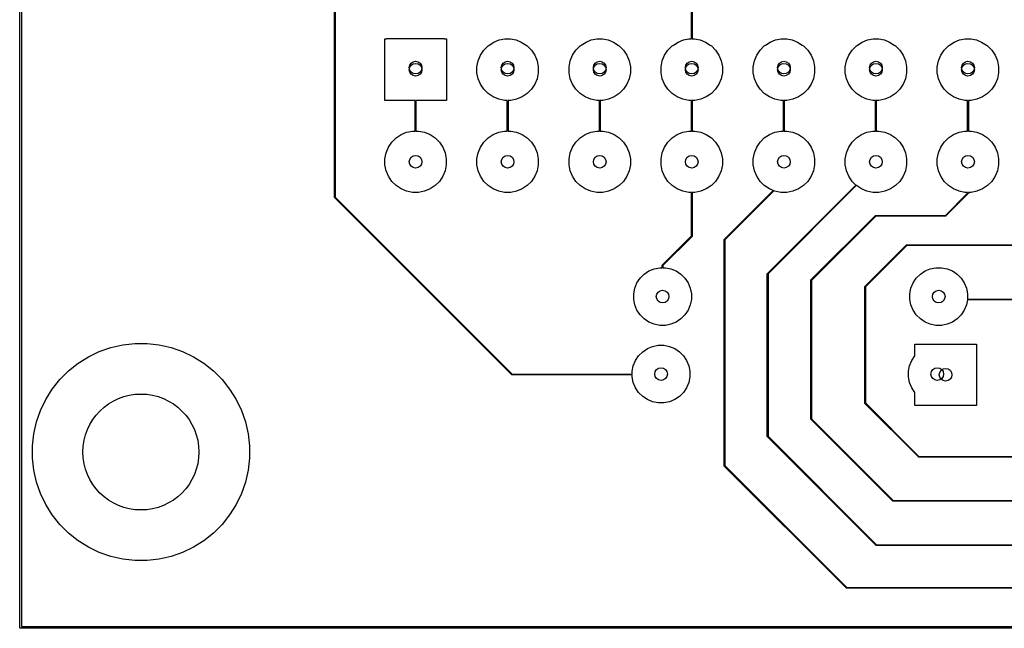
# Model space of a CAD drawing. Extents: x 122.6 to 194.2, y -146.1 to -73.8.
# Tile 1 of 11: x 122.6 to 149.7, y -146.1 to -129.3. Entities that reach past the tile are written whole.
import ezdxf

# ---------------------------------------------------------------- set-up
doc = ezdxf.new("R2010")
doc.units = 0
doc.layers.add('BLACK', color=7, linetype='CONTINUOUS')

msp = doc.modelspace()

# ---------------------------------------------------------------- linework, layer by layer
at = {"layer": 'BLACK', "linetype": 'CONTINUOUS'}
for p, q in [((122.58, -146.1), (122.58, -73.78)), ((122.63, -73.805), (122.63, -146.075)), ((131.265, -134.23), (131.265, -127.18)), ((131.285, -127.18), (131.285, -134.225858)), ((141.11221, -129.856245), (141.11221, -127.346535)), ((141.13221, -127.346535), (141.13221, -129.856245)), ((132.65221, -131.562393), (132.65221, -129.862393)), ((132.65221, -129.862393), (132.70221, -129.862393)), ((132.70221, -129.862393), (132.70221, -129.852393)), ((132.70221, -129.852393), (134.30221, -129.852393)), ((134.30221, -129.852393), (134.30221, -129.862393)), ((134.30221, -129.862393), (134.35221, -129.862393)), ((134.35221, -129.862393), (134.35221, -131.562393)), ((135.385151, -130.173159), (135.502976, -130.055334)), ((135.502976, -130.055334), (135.534227, -130.034452)), ((135.534227, -130.034452), (135.534695, -130.033985)), ((135.534695, -130.033985), (135.665093, -129.946856)), ((135.665093, -129.946856), (135.809982, -129.886841)), ((135.809982, -129.886841), (135.963796, -129.856245)), ((135.963796, -129.856245), (136.120624, -129.856245)), ((136.120624, -129.856245), (136.274438, -129.886841)), ((136.274438, -129.886841), (136.419327, -129.946856)), ((136.419327, -129.946856), (136.549725, -130.033985)), ((136.549725, -130.033985), (136.550192, -130.034452)), ((136.550192, -130.034452), (136.581444, -130.055334)), ((136.581444, -130.055334), (136.699269, -130.173159)), ((137.925151, -130.173159), (138.042976, -130.055334)), ((138.042976, -130.055334), (138.074227, -130.034452)), ((138.074227, -130.034452), (138.074695, -130.033985)), ((138.074695, -130.033985), (138.205093, -129.946856)), ((138.205093, -129.946856), (138.349982, -129.886841)), ((138.349982, -129.886841), (138.503796, -129.856245)), ((138.503796, -129.856245), (138.660624, -129.856245)), ((138.660624, -129.856245), (138.814438, -129.886841)), ((138.814438, -129.886841), (138.959327, -129.946856)), ((138.959327, -129.946856), (139.089725, -130.033985)), ((139.089725, -130.033985), (139.090192, -130.034452)), ((139.090192, -130.034452), (139.121444, -130.055334)), ((139.121444, -130.055334), (139.239269, -130.173159)), ((140.465151, -130.173159), (140.582976, -130.055334)), ((140.582976, -130.055334), (140.614227, -130.034452)), ((140.614227, -130.034452), (140.614695, -130.033985)), ((140.614695, -130.033985), (140.745093, -129.946856)), ((140.745093, -129.946856), (140.889982, -129.886841)), ((140.889982, -129.886841), (141.043796, -129.856245)), ((141.043796, -129.856245), (141.11221, -129.856245)), ((141.13221, -129.856245), (141.200624, -129.856245)), ((141.200624, -129.856245), (141.354438, -129.886841)), ((141.354438, -129.886841), (141.499327, -129.946856)), ((141.499327, -129.946856), (141.629725, -130.033985)), ((141.629725, -130.033985), (141.630192, -130.034452)), ((141.630192, -130.034452), (141.661444, -130.055334)), ((141.661444, -130.055334), (141.779269, -130.173159)), ((143.005151, -130.173159), (143.122976, -130.055334)), ((143.122976, -130.055334), (143.154227, -130.034452)), ((143.154227, -130.034452), (143.154695, -130.033985)), ((143.154695, -130.033985), (143.285093, -129.946856)), ((143.285093, -129.946856), (143.429982, -129.886841)), ((143.429982, -129.886841), (143.583796, -129.856245)), ((143.583796, -129.856245), (143.740624, -129.856245)), ((143.740624, -129.856245), (143.894438, -129.886841)), ((143.894438, -129.886841), (144.039327, -129.946856)), ((144.039327, -129.946856), (144.169725, -130.033985)), ((144.169725, -130.033985), (144.170192, -130.034452)), ((144.170192, -130.034452), (144.201444, -130.055334)), ((144.201444, -130.055334), (144.319269, -130.173159)), ((145.545151, -130.173159), (145.662976, -130.055334)), ((145.662976, -130.055334), (145.694227, -130.034452)), ((145.694227, -130.034452), (145.694695, -130.033985)), ((145.694695, -130.033985), (145.825093, -129.946856)), ((145.825093, -129.946856), (145.969982, -129.886841)), ((145.969982, -129.886841), (146.123796, -129.856245)), ((146.123796, -129.856245), (146.280624, -129.856245)), ((146.280624, -129.856245), (146.434438, -129.886841)), ((146.434438, -129.886841), (146.579327, -129.946856)), ((146.579327, -129.946856), (146.709725, -130.033985)), ((146.709725, -130.033985), (146.710192, -130.034452)), ((146.710192, -130.034452), (146.741444, -130.055334)), ((146.741444, -130.055334), (146.859269, -130.173159)), ((148.085151, -130.173159), (148.202976, -130.055334)), ((148.202976, -130.055334), (148.234227, -130.034452)), ((148.234227, -130.034452), (148.234695, -130.033985)), ((148.234695, -130.033985), (148.365093, -129.946856)), ((148.365093, -129.946856), (148.509982, -129.886841)), ((148.509982, -129.886841), (148.663796, -129.856245)), ((148.663796, -129.856245), (148.820624, -129.856245)), ((148.820624, -129.856245), (148.974438, -129.886841)), ((148.974438, -129.886841), (149.119327, -129.946856)), ((149.119327, -129.946856), (149.249725, -130.033985)), ((149.249725, -130.033985), (149.250192, -130.034452)), ((149.250192, -130.034452), (149.281444, -130.055334)), ((149.281444, -130.055334), (149.399269, -130.173159)), ((135.228811, -130.465651), (135.292577, -130.311706)), ((135.292577, -130.311706), (135.385151, -130.173159)), ((136.699269, -130.173159), (136.791843, -130.311706)), ((136.791843, -130.311706), (136.855609, -130.465651)), ((137.768811, -130.465651), (137.832577, -130.311706)), ((137.832577, -130.311706), (137.925151, -130.173159)), ((139.239269, -130.173159), (139.331843, -130.311706)), ((139.331843, -130.311706), (139.395609, -130.465651)), ((140.308811, -130.465651), (140.372577, -130.311706)), ((140.372577, -130.311706), (140.465151, -130.173159)), ((141.779269, -130.173159), (141.871843, -130.311706)), ((141.871843, -130.311706), (141.935609, -130.465651)), ((142.848811, -130.465651), (142.912577, -130.311706)), ((142.912577, -130.311706), (143.005151, -130.173159)), ((144.319269, -130.173159), (144.411843, -130.311706)), ((144.411843, -130.311706), (144.475609, -130.465651)), ((145.388811, -130.465651), (145.452577, -130.311706)), ((145.452577, -130.311706), (145.545151, -130.173159)), ((146.859269, -130.173159), (146.951843, -130.311706)), ((146.951843, -130.311706), (147.015609, -130.465651)), ((147.928811, -130.465651), (147.992577, -130.311706)), ((147.992577, -130.311706), (148.085151, -130.173159)), ((149.399269, -130.173159), (149.491843, -130.311706)), ((149.491843, -130.311706), (149.555609, -130.465651)), ((135.196303, -130.629078), (135.228811, -130.465651)), ((135.196303, -130.795708), (135.196303, -130.629078)), ((136.855609, -130.465651), (136.888117, -130.629078)), ((136.888117, -130.629078), (136.888117, -130.795708)), ((137.736303, -130.629078), (137.768811, -130.465651)), ((137.736303, -130.795708), (137.736303, -130.629078)), ((139.395609, -130.465651), (139.428117, -130.629078)), ((139.428117, -130.629078), (139.428117, -130.795708)), ((140.276303, -130.629078), (140.308811, -130.465651)), ((140.276303, -130.795708), (140.276303, -130.629078)), ((141.935609, -130.465651), (141.968117, -130.629078)), ((141.968117, -130.629078), (141.968117, -130.795708)), ((142.816303, -130.629078), (142.848811, -130.465651)), ((142.816303, -130.795708), (142.816303, -130.629078)), ((144.475609, -130.465651), (144.508117, -130.629078)), ((144.508117, -130.629078), (144.508117, -130.795708)), ((145.356303, -130.629078), (145.388811, -130.465651)), ((145.356303, -130.795708), (145.356303, -130.629078)), ((147.015609, -130.465651), (147.048117, -130.629078)), ((147.048117, -130.629078), (147.048117, -130.795708)), ((147.896303, -130.629078), (147.928811, -130.465651)), ((147.896303, -130.795708), (147.896303, -130.629078)), ((149.555609, -130.465651), (149.588117, -130.629078)), ((149.588117, -130.629078), (149.588117, -130.795708)), ((135.228811, -130.959135), (135.196303, -130.795708)), ((136.888117, -130.795708), (136.855609, -130.959135)), ((137.768811, -130.959135), (137.736303, -130.795708)), ((139.428117, -130.795708), (139.395609, -130.959135)), ((140.308811, -130.959135), (140.276303, -130.795708)), ((141.968117, -130.795708), (141.935609, -130.959135)), ((142.848811, -130.959135), (142.816303, -130.795708)), ((144.508117, -130.795708), (144.475609, -130.959135)), ((145.388811, -130.959135), (145.356303, -130.795708)), ((147.048117, -130.795708), (147.015609, -130.959135)), ((147.928811, -130.959135), (147.896303, -130.795708)), ((149.588117, -130.795708), (149.555609, -130.959135)), ((135.292577, -131.11308), (135.228811, -130.959135)), ((135.385151, -131.251627), (135.292577, -131.11308)), ((136.791843, -131.11308), (136.699269, -131.251627)), ((136.855609, -130.959135), (136.791843, -131.11308)), ((137.832577, -131.11308), (137.768811, -130.959135)), ((137.925151, -131.251627), (137.832577, -131.11308)), ((139.331843, -131.11308), (139.239269, -131.251627)), ((139.395609, -130.959135), (139.331843, -131.11308)), ((140.372577, -131.11308), (140.308811, -130.959135)), ((140.465151, -131.251627), (140.372577, -131.11308)), ((141.871843, -131.11308), (141.779269, -131.251627)), ((141.935609, -130.959135), (141.871843, -131.11308)), ((142.912577, -131.11308), (142.848811, -130.959135)), ((143.005151, -131.251627), (142.912577, -131.11308)), ((144.411843, -131.11308), (144.319269, -131.251627)), ((144.475609, -130.959135), (144.411843, -131.11308)), ((145.452577, -131.11308), (145.388811, -130.959135)), ((145.545151, -131.251627), (145.452577, -131.11308)), ((146.951843, -131.11308), (146.859269, -131.251627)), ((147.015609, -130.959135), (146.951843, -131.11308)), ((147.992577, -131.11308), (147.928811, -130.959135)), ((148.085151, -131.251627), (147.992577, -131.11308)), ((149.491843, -131.11308), (149.399269, -131.251627)), ((149.555609, -130.959135), (149.491843, -131.11308)), ((135.502976, -131.369452), (135.385151, -131.251627)), ((135.641523, -131.462026), (135.502976, -131.369452)), ((135.795468, -131.525792), (135.641523, -131.462026)), ((136.442897, -131.462026), (136.288952, -131.525792)), ((136.581444, -131.369452), (136.442897, -131.462026)), ((136.699269, -131.251627), (136.581444, -131.369452)), ((138.042976, -131.369452), (137.925151, -131.251627)), ((138.181523, -131.462026), (138.042976, -131.369452)), ((138.335468, -131.525792), (138.181523, -131.462026)), ((138.982897, -131.462026), (138.828952, -131.525792)), ((139.121444, -131.369452), (138.982897, -131.462026)), ((139.239269, -131.251627), (139.121444, -131.369452)), ((140.582976, -131.369452), (140.465151, -131.251627)), ((140.721523, -131.462026), (140.582976, -131.369452)), ((140.875468, -131.525792), (140.721523, -131.462026)), ((141.522897, -131.462026), (141.368952, -131.525792)), ((141.661444, -131.369452), (141.522897, -131.462026)), ((141.779269, -131.251627), (141.661444, -131.369452)), ((143.122976, -131.369452), (143.005151, -131.251627)), ((143.261523, -131.462026), (143.122976, -131.369452)), ((143.415468, -131.525792), (143.261523, -131.462026)), ((144.062897, -131.462026), (143.908952, -131.525792)), ((144.201444, -131.369452), (144.062897, -131.462026)), ((144.319269, -131.251627), (144.201444, -131.369452)), ((145.662976, -131.369452), (145.545151, -131.251627)), ((145.801523, -131.462026), (145.662976, -131.369452)), ((145.955468, -131.525792), (145.801523, -131.462026)), ((146.602897, -131.462026), (146.448952, -131.525792)), ((146.741444, -131.369452), (146.602897, -131.462026)), ((146.859269, -131.251627), (146.741444, -131.369452)), ((148.202976, -131.369452), (148.085151, -131.251627)), ((148.341523, -131.462026), (148.202976, -131.369452)), ((148.495468, -131.525792), (148.341523, -131.462026)), ((149.142897, -131.462026), (148.988952, -131.525792)), ((149.281444, -131.369452), (149.142897, -131.462026)), ((149.399269, -131.251627), (149.281444, -131.369452)), ((133.49221, -131.562393), (132.65221, -131.562393)), ((133.49221, -132.406486), (133.49221, -131.562393)), ((134.35221, -131.562393), (133.51221, -131.562393)), ((133.51221, -131.562393), (133.51221, -132.406486)), ((135.958895, -131.5583), (135.795468, -131.525792)), ((136.03221, -131.5583), (135.958895, -131.5583)), ((136.03221, -132.406486), (136.03221, -131.5583)), ((136.125525, -131.5583), (136.05221, -131.5583)), ((136.05221, -131.5583), (136.05221, -132.406486)), ((136.288952, -131.525792), (136.125525, -131.5583)), ((138.498895, -131.5583), (138.335468, -131.525792)), ((138.57221, -131.5583), (138.498895, -131.5583)), ((138.57221, -132.406486), (138.57221, -131.5583)), ((138.665525, -131.5583), (138.59221, -131.5583)), ((138.59221, -131.5583), (138.59221, -132.406486)), ((138.828952, -131.525792), (138.665525, -131.5583)), ((141.038895, -131.5583), (140.875468, -131.525792)), ((141.11221, -131.5583), (141.038895, -131.5583)), ((141.11221, -132.406486), (141.11221, -131.5583)), ((141.205525, -131.5583), (141.13221, -131.5583)), ((141.13221, -131.5583), (141.13221, -132.406486)), ((141.368952, -131.525792), (141.205525, -131.5583)), ((143.578895, -131.5583), (143.415468, -131.525792)), ((143.65221, -131.5583), (143.578895, -131.5583)), ((143.65221, -132.406486), (143.65221, -131.5583)), ((143.745525, -131.5583), (143.67221, -131.5583)), ((143.67221, -131.5583), (143.67221, -132.406486)), ((143.908952, -131.525792), (143.745525, -131.5583)), ((146.118895, -131.5583), (145.955468, -131.525792)), ((146.19221, -131.5583), (146.118895, -131.5583)), ((146.19221, -132.406486), (146.19221, -131.5583)), ((146.285525, -131.5583), (146.21221, -131.5583)), ((146.21221, -131.5583), (146.21221, -132.406486)), ((146.448952, -131.525792), (146.285525, -131.5583)), ((148.658895, -131.5583), (148.495468, -131.525792)), ((148.73221, -131.5583), (148.658895, -131.5583)), ((148.73221, -132.406486), (148.73221, -131.5583)), ((148.825525, -131.5583), (148.75221, -131.5583)), ((148.75221, -131.5583), (148.75221, -132.406486)), ((148.988952, -131.525792), (148.825525, -131.5583)), ((132.962976, -132.595334), (133.101523, -132.50276)), ((133.101523, -132.50276), (133.255468, -132.438994)), ((133.255468, -132.438994), (133.418895, -132.406486)), ((133.418895, -132.406486), (133.49221, -132.406486)), ((133.51221, -132.406486), (133.585525, -132.406486)), ((133.585525, -132.406486), (133.748952, -132.438994)), ((133.748952, -132.438994), (133.902897, -132.50276)), ((133.902897, -132.50276), (134.041444, -132.595334)), ((135.502976, -132.595334), (135.641523, -132.50276)), ((135.641523, -132.50276), (135.795468, -132.438994)), ((135.795468, -132.438994), (135.958895, -132.406486)), ((135.958895, -132.406486), (136.03221, -132.406486)), ((136.05221, -132.406486), (136.125525, -132.406486)), ((136.125525, -132.406486), (136.288952, -132.438994)), ((136.288952, -132.438994), (136.442897, -132.50276)), ((136.442897, -132.50276), (136.581444, -132.595334)), ((138.042976, -132.595334), (138.181523, -132.50276)), ((138.181523, -132.50276), (138.335468, -132.438994)), ((138.335468, -132.438994), (138.498895, -132.406486)), ((138.498895, -132.406486), (138.57221, -132.406486)), ((138.59221, -132.406486), (138.665525, -132.406486)), ((138.665525, -132.406486), (138.828952, -132.438994)), ((138.828952, -132.438994), (138.982897, -132.50276)), ((138.982897, -132.50276), (139.121444, -132.595334)), ((140.582976, -132.595334), (140.721523, -132.50276)), ((140.721523, -132.50276), (140.875468, -132.438994)), ((140.875468, -132.438994), (141.038895, -132.406486)), ((141.038895, -132.406486), (141.11221, -132.406486)), ((141.13221, -132.406486), (141.205525, -132.406486)), ((141.205525, -132.406486), (141.368952, -132.438994)), ((141.368952, -132.438994), (141.522897, -132.50276)), ((141.522897, -132.50276), (141.661444, -132.595334)), ((143.122976, -132.595334), (143.261523, -132.50276)), ((143.261523, -132.50276), (143.415468, -132.438994)), ((143.415468, -132.438994), (143.578895, -132.406486)), ((143.578895, -132.406486), (143.65221, -132.406486)), ((143.67221, -132.406486), (143.745525, -132.406486)), ((143.745525, -132.406486), (143.908952, -132.438994)), ((143.908952, -132.438994), (144.062897, -132.50276)), ((144.062897, -132.50276), (144.201444, -132.595334)), ((145.662976, -132.595334), (145.801523, -132.50276)), ((145.801523, -132.50276), (145.955468, -132.438994)), ((145.955468, -132.438994), (146.118895, -132.406486)), ((146.118895, -132.406486), (146.19221, -132.406486)), ((146.21221, -132.406486), (146.285525, -132.406486)), ((146.285525, -132.406486), (146.448952, -132.438994)), ((146.448952, -132.438994), (146.602897, -132.50276)), ((146.602897, -132.50276), (146.741444, -132.595334)), ((148.202976, -132.595334), (148.341523, -132.50276)), ((148.341523, -132.50276), (148.495468, -132.438994)), ((148.495468, -132.438994), (148.658895, -132.406486)), ((148.658895, -132.406486), (148.73221, -132.406486)), ((148.75221, -132.406486), (148.825525, -132.406486)), ((148.825525, -132.406486), (148.988952, -132.438994)), ((148.988952, -132.438994), (149.142897, -132.50276)), ((149.142897, -132.50276), (149.281444, -132.595334)), ((132.752577, -132.851706), (132.845151, -132.713159)), ((132.845151, -132.713159), (132.962976, -132.595334)), ((134.041444, -132.595334), (134.159269, -132.713159)), ((134.159269, -132.713159), (134.251843, -132.851706)), ((135.292577, -132.851706), (135.385151, -132.713159)), ((135.385151, -132.713159), (135.502976, -132.595334)), ((136.581444, -132.595334), (136.699269, -132.713159)), ((136.699269, -132.713159), (136.791843, -132.851706)), ((137.832577, -132.851706), (137.925151, -132.713159)), ((137.925151, -132.713159), (138.042976, -132.595334)), ((139.121444, -132.595334), (139.239269, -132.713159)), ((139.239269, -132.713159), (139.331843, -132.851706)), ((140.372577, -132.851706), (140.465151, -132.713159)), ((140.465151, -132.713159), (140.582976, -132.595334)), ((141.661444, -132.595334), (141.779269, -132.713159)), ((141.779269, -132.713159), (141.871843, -132.851706)), ((142.912577, -132.851706), (143.005151, -132.713159)), ((143.005151, -132.713159), (143.122976, -132.595334)), ((144.201444, -132.595334), (144.319269, -132.713159)), ((144.319269, -132.713159), (144.411843, -132.851706)), ((145.452577, -132.851706), (145.545151, -132.713159)), ((145.545151, -132.713159), (145.662976, -132.595334)), ((146.741444, -132.595334), (146.859269, -132.713159)), ((146.859269, -132.713159), (146.951843, -132.851706)), ((147.992577, -132.851706), (148.085151, -132.713159)), ((148.085151, -132.713159), (148.202976, -132.595334)), ((149.281444, -132.595334), (149.399269, -132.713159)), ((149.399269, -132.713159), (149.491843, -132.851706)), ((132.656303, -133.169078), (132.688811, -133.005651)), ((132.688811, -133.005651), (132.752577, -132.851706)), ((134.251843, -132.851706), (134.315609, -133.005651)), ((134.315609, -133.005651), (134.348117, -133.169078)), ((135.196303, -133.169078), (135.228811, -133.005651)), ((135.228811, -133.005651), (135.292577, -132.851706)), ((136.791843, -132.851706), (136.855609, -133.005651)), ((136.855609, -133.005651), (136.888117, -133.169078)), ((137.736303, -133.169078), (137.768811, -133.005651)), ((137.768811, -133.005651), (137.832577, -132.851706)), ((139.331843, -132.851706), (139.395609, -133.005651)), ((139.395609, -133.005651), (139.428117, -133.169078)), ((140.276303, -133.169078), (140.308811, -133.005651)), ((140.308811, -133.005651), (140.372577, -132.851706)), ((141.871843, -132.851706), (141.935609, -133.005651)), ((141.935609, -133.005651), (141.968117, -133.169078)), ((142.816303, -133.169078), (142.848811, -133.005651)), ((142.848811, -133.005651), (142.912577, -132.851706)), ((144.411843, -132.851706), (144.475609, -133.005651)), ((144.475609, -133.005651), (144.508117, -133.169078)), ((145.356303, -133.169078), (145.388811, -133.005651)), ((145.388811, -133.005651), (145.452577, -132.851706)), ((146.951843, -132.851706), (147.015609, -133.005651)), ((147.015609, -133.005651), (147.048117, -133.169078)), ((147.896303, -133.169078), (147.928811, -133.005651)), ((147.928811, -133.005651), (147.992577, -132.851706)), ((149.491843, -132.851706), (149.555609, -133.005651)), ((149.555609, -133.005651), (149.588117, -133.169078)), ((132.656303, -133.335708), (132.656303, -133.169078)), ((132.688811, -133.499135), (132.656303, -133.335708)), ((134.348117, -133.335708), (134.315609, -133.499135)), ((134.348117, -133.169078), (134.348117, -133.335708)), ((135.196303, -133.335708), (135.196303, -133.169078)), ((135.228811, -133.499135), (135.196303, -133.335708)), ((136.888117, -133.335708), (136.855609, -133.499135)), ((136.888117, -133.169078), (136.888117, -133.335708)), ((137.736303, -133.335708), (137.736303, -133.169078)), ((137.768811, -133.499135), (137.736303, -133.335708)), ((139.428117, -133.335708), (139.395609, -133.499135)), ((139.428117, -133.169078), (139.428117, -133.335708)), ((140.276303, -133.335708), (140.276303, -133.169078)), ((140.308811, -133.499135), (140.276303, -133.335708)), ((141.968117, -133.335708), (141.935609, -133.499135)), ((141.968117, -133.169078), (141.968117, -133.335708)), ((142.816303, -133.335708), (142.816303, -133.169078)), ((142.848811, -133.499135), (142.816303, -133.335708)), ((144.508117, -133.335708), (144.475609, -133.499135)), ((144.508117, -133.169078), (144.508117, -133.335708)), ((145.356303, -133.335708), (145.356303, -133.169078)), ((145.388811, -133.499135), (145.356303, -133.335708)), ((147.048117, -133.335708), (147.015609, -133.499135)), ((147.048117, -133.169078), (147.048117, -133.335708)), ((147.896303, -133.335708), (147.896303, -133.169078)), ((147.928811, -133.499135), (147.896303, -133.335708)), ((149.588117, -133.335708), (149.555609, -133.499135)), ((149.588117, -133.169078), (149.588117, -133.335708)), ((132.752577, -133.65308), (132.688811, -133.499135)), ((134.315609, -133.499135), (134.251843, -133.65308)), ((135.292577, -133.65308), (135.228811, -133.499135)), ((136.855609, -133.499135), (136.791843, -133.65308)), ((137.832577, -133.65308), (137.768811, -133.499135)), ((139.395609, -133.499135), (139.331843, -133.65308)), ((140.372577, -133.65308), (140.308811, -133.499135)), ((141.935609, -133.499135), (141.871843, -133.65308)), ((142.912577, -133.65308), (142.848811, -133.499135)), ((144.475609, -133.499135), (144.411843, -133.65308)), ((145.452577, -133.65308), (145.388811, -133.499135)), ((147.015609, -133.499135), (146.951843, -133.65308)), ((147.992577, -133.65308), (147.928811, -133.499135)), ((149.555609, -133.499135), (149.491843, -133.65308)), ((132.845151, -133.791627), (132.752577, -133.65308)), ((132.962976, -133.909452), (132.845151, -133.791627)), ((133.101523, -134.002026), (132.962976, -133.909452)), ((134.041444, -133.909452), (133.902897, -134.002026)), ((134.159269, -133.791627), (134.041444, -133.909452)), ((134.251843, -133.65308), (134.159269, -133.791627)), ((135.385151, -133.791627), (135.292577, -133.65308)), ((135.502976, -133.909452), (135.385151, -133.791627)), ((135.641523, -134.002026), (135.502976, -133.909452)), ((136.581444, -133.909452), (136.442897, -134.002026)), ((136.699269, -133.791627), (136.581444, -133.909452)), ((136.791843, -133.65308), (136.699269, -133.791627)), ((137.925151, -133.791627), (137.832577, -133.65308)), ((138.042976, -133.909452), (137.925151, -133.791627)), ((138.181523, -134.002026), (138.042976, -133.909452)), ((139.121444, -133.909452), (138.982897, -134.002026)), ((139.239269, -133.791627), (139.121444, -133.909452)), ((139.331843, -133.65308), (139.239269, -133.791627)), ((140.465151, -133.791627), (140.372577, -133.65308)), ((140.582976, -133.909452), (140.465151, -133.791627)), ((140.721523, -134.002026), (140.582976, -133.909452)), ((141.661444, -133.909452), (141.522897, -134.002026)), ((141.779269, -133.791627), (141.661444, -133.909452)), ((141.871843, -133.65308), (141.779269, -133.791627)), ((143.005151, -133.791627), (142.912577, -133.65308)), ((143.122976, -133.909452), (143.005151, -133.791627)), ((143.261523, -134.002026), (143.122976, -133.909452)), ((143.207929, -136.332929), (145.647191, -133.893667)), ((145.661333, -133.907809), (143.225, -136.344142)), ((144.201444, -133.909452), (144.062897, -134.002026)), ((144.319269, -133.791627), (144.201444, -133.909452)), ((144.411843, -133.65308), (144.319269, -133.791627)), ((145.545151, -133.791627), (145.452577, -133.65308)), ((145.647191, -133.893667), (145.545151, -133.791627)), ((145.662976, -133.909452), (145.661333, -133.907809)), ((145.801523, -134.002026), (145.662976, -133.909452)), ((146.741444, -133.909452), (146.602897, -134.002026)), ((146.859269, -133.791627), (146.741444, -133.909452)), ((146.951843, -133.65308), (146.859269, -133.791627)), ((148.085151, -133.791627), (147.992577, -133.65308)), ((148.202976, -133.909452), (148.085151, -133.791627)), ((148.341523, -134.002026), (148.202976, -133.909452)), ((149.281444, -133.909452), (149.142897, -134.002026)), ((149.399269, -133.791627), (149.281444, -133.909452)), ((149.491843, -133.65308), (149.399269, -133.791627)), ((133.255468, -134.065792), (133.101523, -134.002026)), ((133.418895, -134.0983), (133.255468, -134.065792)), ((133.585525, -134.0983), (133.418895, -134.0983)), ((133.748952, -134.065792), (133.585525, -134.0983)), ((133.902897, -134.002026), (133.748952, -134.065792)), ((135.795468, -134.065792), (135.641523, -134.002026)), ((135.958895, -134.0983), (135.795468, -134.065792)), ((136.125525, -134.0983), (135.958895, -134.0983)), ((136.288952, -134.065792), (136.125525, -134.0983)), ((136.442897, -134.002026), (136.288952, -134.065792)), ((138.335468, -134.065792), (138.181523, -134.002026)), ((138.498895, -134.0983), (138.335468, -134.065792)), ((138.665525, -134.0983), (138.498895, -134.0983)), ((138.828952, -134.065792), (138.665525, -134.0983)), ((138.982897, -134.002026), (138.828952, -134.065792)), ((140.875468, -134.065792), (140.721523, -134.002026)), ((141.038895, -134.0983), (140.875468, -134.065792)), ((141.11221, -134.0983), (141.038895, -134.0983)), ((141.11221, -135.298648), (141.11221, -134.0983)), ((141.205525, -134.0983), (141.13221, -134.0983)), ((141.13221, -134.0983), (141.13221, -135.30279)), ((141.368952, -134.065792), (141.205525, -134.0983)), ((141.522897, -134.002026), (141.368952, -134.065792)), ((142.017929, -135.392929), (143.365686, -134.045171)), ((143.385686, -134.053455), (142.035, -135.404142)), ((143.365686, -134.045171), (143.261523, -134.002026)), ((143.415468, -134.065792), (143.385686, -134.053455)), ((143.578895, -134.0983), (143.415468, -134.065792)), ((143.745525, -134.0983), (143.578895, -134.0983)), ((143.908952, -134.065792), (143.745525, -134.0983)), ((144.062897, -134.002026), (143.908952, -134.065792)), ((145.955468, -134.065792), (145.801523, -134.002026)), ((146.118895, -134.0983), (145.955468, -134.065792)), ((146.285525, -134.0983), (146.118895, -134.0983)), ((146.448952, -134.065792), (146.285525, -134.0983)), ((146.602897, -134.002026), (146.448952, -134.065792)), ((148.120858, -134.73), (148.73221, -134.118648)), ((148.749281, -134.129861), (148.132071, -134.747071)), ((148.495468, -134.065792), (148.341523, -134.002026)), ((148.658895, -134.0983), (148.495468, -134.065792)), ((148.73221, -134.0983), (148.658895, -134.0983)), ((148.73221, -134.118648), (148.73221, -134.0983)), ((148.751449, -134.126617), (148.749281, -134.129861)), ((148.75221, -134.12279), (148.751449, -134.126617)), ((148.825525, -134.0983), (148.75221, -134.0983)), ((148.75221, -134.0983), (148.75221, -134.12279)), ((148.988952, -134.065792), (148.825525, -134.0983)), ((149.142897, -134.002026), (148.988952, -134.065792)), ((131.265761, -134.233827), (131.265, -134.23)), ((131.267929, -134.237071), (131.265761, -134.233827)), ((136.157929, -139.127071), (131.267929, -134.237071)), ((131.285, -134.225858), (136.169142, -139.11)), ((144.407929, -136.512929), (146.187929, -134.732929)), ((146.187929, -134.732929), (146.191173, -134.730761)), ((146.191173, -134.730761), (146.195, -134.73)), ((146.195, -134.73), (148.120858, -134.73)), ((146.199142, -134.75), (144.425, -136.524142)), ((148.125, -134.75), (146.199142, -134.75)), ((148.128827, -134.749239), (148.125, -134.75)), ((148.132071, -134.747071), (148.128827, -134.749239)), ((140.307929, -136.102929), (141.11221, -135.298648)), ((141.129281, -135.309861), (140.325, -136.114142)), ((141.131449, -135.306617), (141.129281, -135.309861)), ((141.13221, -135.30279), (141.131449, -135.306617)), ((142.015, -135.4), (142.015761, -135.396173)), ((142.015, -141.64), (142.015, -135.4)), ((142.015761, -135.396173), (142.017929, -135.392929)), ((142.035, -135.404142), (142.035, -141.635858)), ((145.897929, -136.692929), (147.047929, -135.542929)), ((147.047929, -135.542929), (147.051173, -135.540761)), ((147.051173, -135.540761), (147.055, -135.54)), ((147.055, -135.54), (152.710858, -135.54)), ((147.059142, -135.56), (145.915, -136.704142)), ((152.715, -135.56), (147.059142, -135.56)), ((139.696592, -136.462485), (139.807485, -136.351592)), ((139.807485, -136.351592), (139.937883, -136.264463)), ((139.937883, -136.264463), (140.082772, -136.204448)), ((140.082772, -136.204448), (140.236586, -136.173852)), ((140.236586, -136.173852), (140.305, -136.173852)), ((140.305, -136.11), (140.305761, -136.106173)), ((140.305, -136.173852), (140.305, -136.11)), ((140.305761, -136.106173), (140.307929, -136.102929)), ((140.325, -136.114142), (140.325, -136.173852)), ((140.325, -136.173852), (140.393414, -136.173852)), ((140.393414, -136.173852), (140.547228, -136.204448)), ((140.547228, -136.204448), (140.692117, -136.264463)), ((140.692117, -136.264463), (140.822515, -136.351592)), ((140.822515, -136.351592), (140.933408, -136.462485)), ((143.205, -136.34), (143.205761, -136.336173)), ((143.205, -140.83), (143.205, -136.34)), ((143.205761, -136.336173), (143.207929, -136.332929)), ((143.225, -136.344142), (143.225, -140.825858)), ((147.316592, -136.462485), (147.427485, -136.351592)), ((147.427485, -136.351592), (147.557883, -136.264463)), ((147.557883, -136.264463), (147.702772, -136.204448)), ((147.702772, -136.204448), (147.856586, -136.173852)), ((147.856586, -136.173852), (148.013414, -136.173852)), ((148.013414, -136.173852), (148.167228, -136.204448)), ((148.167228, -136.204448), (148.312117, -136.264463)), ((148.312117, -136.264463), (148.442515, -136.351592)), ((148.442515, -136.351592), (148.553408, -136.462485)), ((139.549448, -136.737772), (139.609463, -136.592883)), ((139.609463, -136.592883), (139.696592, -136.462485)), ((140.933408, -136.462485), (141.020537, -136.592883)), ((141.020537, -136.592883), (141.080552, -136.737772)), ((144.405, -136.52), (144.405761, -136.516173)), ((144.405, -140.35), (144.405, -136.52)), ((144.405761, -136.516173), (144.407929, -136.512929)), ((144.425, -136.524142), (144.425, -140.345858)), ((147.169448, -136.737772), (147.229463, -136.592883)), ((147.229463, -136.592883), (147.316592, -136.462485)), ((148.553408, -136.462485), (148.640537, -136.592883)), ((148.640537, -136.592883), (148.700552, -136.737772)), ((139.518852, -136.891586), (139.549448, -136.737772)), ((139.518852, -137.048414), (139.518852, -136.891586)), ((141.080552, -136.737772), (141.111148, -136.891586)), ((141.111148, -136.891586), (141.111148, -137.048414)), ((145.895, -136.7), (145.895761, -136.696173)), ((145.895, -139.91), (145.895, -136.7)), ((145.895761, -136.696173), (145.897929, -136.692929)), ((145.915, -136.704142), (145.915, -139.905858)), ((147.138852, -136.891586), (147.169448, -136.737772)), ((147.138852, -137.048414), (147.138852, -136.891586)), ((148.700552, -136.737772), (148.731148, -136.891586)), ((148.731148, -136.891586), (148.731148, -137.04)), ((139.549448, -137.202228), (139.518852, -137.048414)), ((141.111148, -137.048414), (141.080552, -137.202228)), ((147.169448, -137.202228), (147.138852, -137.048414)), ((148.728843, -137.06), (148.700552, -137.202228)), ((150.280858, -137.06), (148.728843, -137.06)), ((148.731148, -137.04), (150.285, -137.04)), ((139.609463, -137.347117), (139.549448, -137.202228)), ((139.696592, -137.477515), (139.609463, -137.347117)), ((141.020537, -137.347117), (140.933408, -137.477515)), ((141.080552, -137.202228), (141.020537, -137.347117)), ((147.229463, -137.347117), (147.169448, -137.202228)), ((147.316592, -137.477515), (147.229463, -137.347117)), ((148.640537, -137.347117), (148.553408, -137.477515)), ((148.700552, -137.202228), (148.640537, -137.347117)), ((139.807485, -137.588408), (139.696592, -137.477515)), ((139.937883, -137.675537), (139.807485, -137.588408)), ((140.082772, -137.735552), (139.937883, -137.675537)), ((140.692117, -137.675537), (140.547228, -137.735552)), ((140.822515, -137.588408), (140.692117, -137.675537)), ((140.933408, -137.477515), (140.822515, -137.588408)), ((147.427485, -137.588408), (147.316592, -137.477515)), ((147.557883, -137.675537), (147.427485, -137.588408)), ((147.702772, -137.735552), (147.557883, -137.675537)), ((148.312117, -137.675537), (148.167228, -137.735552)), ((148.442515, -137.588408), (148.312117, -137.675537)), ((148.553408, -137.477515), (148.442515, -137.588408)), ((140.236586, -137.766148), (140.082772, -137.735552)), ((140.393414, -137.766148), (140.236586, -137.766148)), ((140.547228, -137.735552), (140.393414, -137.766148)), ((147.856586, -137.766148), (147.702772, -137.735552)), ((148.013414, -137.766148), (147.856586, -137.766148)), ((148.167228, -137.735552), (148.013414, -137.766148)), ((125.422481, -138.302387), (125.756789, -138.26472)), ((125.756789, -138.26472), (126.093211, -138.26472)), ((126.093211, -138.26472), (126.427519, -138.302387)), ((124.473843, -138.63433), (124.77695, -138.488361)), ((124.77695, -138.488361), (125.094493, -138.377248)), ((125.094493, -138.377248), (125.422481, -138.302387)), ((126.427519, -138.302387), (126.755507, -138.377248)), ((126.755507, -138.377248), (127.07305, -138.488361)), ((127.07305, -138.488361), (127.376157, -138.63433)), ((139.656592, -138.602485), (139.767485, -138.491592)), ((139.767485, -138.491592), (139.897883, -138.404463)), ((139.897883, -138.404463), (140.042772, -138.344448)), ((140.042772, -138.344448), (140.196586, -138.313852)), ((140.196586, -138.313852), (140.353414, -138.313852)), ((140.353414, -138.313852), (140.507228, -138.344448)), ((140.507228, -138.344448), (140.652117, -138.404463)), ((140.652117, -138.404463), (140.782515, -138.491592)), ((140.782515, -138.491592), (140.893408, -138.602485)), ((147.275, -138.604867), (147.275, -138.28)), ((147.275, -138.28), (148.975, -138.28)), ((148.975, -138.28), (148.975, -139.98)), ((124.188986, -138.813317), (124.473843, -138.63433)), ((127.376157, -138.63433), (127.661014, -138.813317)), ((139.509448, -138.877772), (139.569463, -138.732883)), ((139.569463, -138.732883), (139.656592, -138.602485)), ((140.893408, -138.602485), (140.980537, -138.732883)), ((140.980537, -138.732883), (141.040552, -138.877772)), ((147.129448, -138.877772), (147.189463, -138.732883)), ((147.189463, -138.732883), (147.275, -138.604867)), ((123.688074, -139.26096), (123.92596, -139.023074)), ((123.92596, -139.023074), (124.188986, -138.813317)), ((127.661014, -138.813317), (127.92404, -139.023074)), ((127.92404, -139.023074), (128.161926, -139.26096)), ((139.478852, -139.031586), (139.509448, -138.877772)), ((139.478852, -139.11), (139.478852, -139.031586)), ((141.040552, -138.877772), (141.071148, -139.031586)), ((141.071148, -139.031586), (141.071148, -139.188414)), ((147.098852, -139.031586), (147.129448, -138.877772)), ((147.098852, -139.188414), (147.098852, -139.031586)), ((123.478317, -139.523986), (123.688074, -139.26096)), ((128.161926, -139.26096), (128.371683, -139.523986)), ((136.161173, -139.129239), (136.157929, -139.127071)), ((136.165, -139.13), (136.161173, -139.129239)), ((139.478852, -139.13), (136.165, -139.13)), ((136.169142, -139.11), (139.478852, -139.11)), ((139.478852, -139.188414), (139.478852, -139.13)), ((139.509448, -139.342228), (139.478852, -139.188414)), ((139.569463, -139.487117), (139.509448, -139.342228)), ((141.040552, -139.342228), (140.980537, -139.487117)), ((141.071148, -139.188414), (141.040552, -139.342228)), ((147.129448, -139.342228), (147.098852, -139.188414)), ((147.189463, -139.487117), (147.129448, -139.342228)), ((123.29933, -139.808843), (123.478317, -139.523986)), ((128.371683, -139.523986), (128.55067, -139.808843)), ((139.656592, -139.617515), (139.569463, -139.487117)), ((139.767485, -139.728408), (139.656592, -139.617515)), ((140.893408, -139.617515), (140.782515, -139.728408)), ((140.980537, -139.487117), (140.893408, -139.617515)), ((147.275, -139.615132), (147.189463, -139.487117)), ((147.275, -139.98), (147.275, -139.615132)), ((123.153361, -140.11195), (123.29933, -139.808843)), ((128.55067, -139.808843), (128.696639, -140.11195)), ((139.897883, -139.815537), (139.767485, -139.728408)), ((140.042772, -139.875552), (139.897883, -139.815537)), ((140.196586, -139.906148), (140.042772, -139.875552)), ((140.507228, -139.875552), (140.353414, -139.906148)), ((140.652117, -139.815537), (140.507228, -139.875552)), ((140.782515, -139.728408), (140.652117, -139.815537)), ((123.042248, -140.429493), (123.153361, -140.11195)), ((128.696639, -140.11195), (128.807752, -140.429493)), ((140.353414, -139.906148), (140.196586, -139.906148)), ((145.895761, -139.913827), (145.895, -139.91)), ((145.897929, -139.917071), (145.895761, -139.913827)), ((147.377929, -141.397071), (145.897929, -139.917071)), ((145.915, -139.905858), (147.389142, -141.38)), ((148.975, -139.98), (147.275, -139.98)), ((122.967387, -140.757481), (123.042248, -140.429493)), ((128.807752, -140.429493), (128.882613, -140.757481)), ((144.405761, -140.353827), (144.405, -140.35)), ((144.407929, -140.357071), (144.405761, -140.353827)), ((146.667929, -142.617071), (144.407929, -140.357071)), ((144.425, -140.345858), (146.679142, -142.6)), ((122.92972, -141.091789), (122.967387, -140.757481)), ((128.882613, -140.757481), (128.92028, -141.091789)), ((143.205761, -140.833827), (143.205, -140.83)), ((143.207929, -140.837071), (143.205761, -140.833827)), ((146.207929, -143.837071), (143.207929, -140.837071)), ((143.225, -140.825858), (146.219142, -143.82)), ((122.92972, -141.428211), (122.92972, -141.091789)), ((128.92028, -141.091789), (128.92028, -141.428211)), ((122.967387, -141.762519), (122.92972, -141.428211)), ((128.92028, -141.428211), (128.882613, -141.762519)), ((147.381173, -141.399239), (147.377929, -141.397071)), ((147.385, -141.4), (147.381173, -141.399239)), ((171.665, -141.4), (147.385, -141.4)), ((147.389142, -141.38), (171.660858, -141.38)), ((123.042248, -142.090507), (122.967387, -141.762519)), ((128.882613, -141.762519), (128.807752, -142.090507)), ((142.015761, -141.643827), (142.015, -141.64)), ((142.017929, -141.647071), (142.015761, -141.643827)), ((145.387929, -145.017071), (142.017929, -141.647071)), ((142.035, -141.635858), (145.399142, -145)), ((123.153361, -142.40805), (123.042248, -142.090507)), ((128.807752, -142.090507), (128.696639, -142.40805)), ((123.29933, -142.711157), (123.153361, -142.40805)), ((128.696639, -142.40805), (128.55067, -142.711157)), ((146.679142, -142.6), (172.520858, -142.6)), ((123.478317, -142.996014), (123.29933, -142.711157)), ((128.55067, -142.711157), (128.371683, -142.996014)), ((146.671173, -142.619239), (146.667929, -142.617071)), ((146.675, -142.62), (146.671173, -142.619239)), ((172.525, -142.62), (146.675, -142.62)), ((123.688074, -143.25904), (123.478317, -142.996014)), ((128.371683, -142.996014), (128.161926, -143.25904)), ((123.92596, -143.496926), (123.688074, -143.25904)), ((128.161926, -143.25904), (127.92404, -143.496926)), ((124.188986, -143.706683), (123.92596, -143.496926)), ((127.92404, -143.496926), (127.661014, -143.706683)), ((124.473843, -143.88567), (124.188986, -143.706683)), ((124.77695, -144.031639), (124.473843, -143.88567)), ((127.376157, -143.88567), (127.07305, -144.031639)), ((127.661014, -143.706683), (127.376157, -143.88567)), ((146.211173, -143.839239), (146.207929, -143.837071)), ((146.215, -143.84), (146.211173, -143.839239)), ((173.405, -143.84), (146.215, -143.84)), ((146.219142, -143.82), (173.400858, -143.82)), ((125.094493, -144.142752), (124.77695, -144.031639)), ((125.422481, -144.217613), (125.094493, -144.142752)), ((125.756789, -144.25528), (125.422481, -144.217613)), ((126.427519, -144.217613), (126.093211, -144.25528)), ((126.755507, -144.142752), (126.427519, -144.217613)), ((127.07305, -144.031639), (126.755507, -144.142752)), ((126.093211, -144.25528), (125.756789, -144.25528)), ((145.391173, -145.019239), (145.387929, -145.017071)), ((145.395, -145.02), (145.391173, -145.019239)), ((174.395, -145.02), (145.395, -145.02)), ((145.399142, -145), (174.390858, -145)), ((122.581903, -146.109567), (122.58, -146.1)), ((122.595433, -146.123097), (122.581903, -146.109567)), ((122.605, -146.125), (122.595433, -146.123097)), ((194.155, -146.125), (122.605, -146.125)), ((122.63, -146.075), (194.13, -146.075))]:
    msp.add_line(p, q, dxfattribs=at)
at = {"layer": 'BLACK'}
for centre, radius in [((133.50221, -130.652393), 0.175), ((133.50221, -130.652393), 0.175), ((133.50221, -130.712393), 0.175), ((133.50221, -130.712393), 0.175), ((136.04221, -130.652393), 0.175), ((136.04221, -130.652393), 0.175), ((136.04221, -130.712393), 0.175), ((136.04221, -130.712393), 0.175), ((138.58221, -130.652393), 0.175), ((138.58221, -130.652393), 0.175), ((138.58221, -130.712393), 0.175), ((138.58221, -130.712393), 0.175), ((141.12221, -130.652393), 0.175), ((141.12221, -130.652393), 0.175), ((141.12221, -130.712393), 0.175), ((141.12221, -130.712393), 0.175), ((143.66221, -130.652393), 0.175), ((143.66221, -130.652393), 0.175), ((143.66221, -130.712393), 0.175), ((143.66221, -130.712393), 0.175), ((146.20221, -130.652393), 0.175), ((146.20221, -130.652393), 0.175), ((146.20221, -130.712393), 0.175), ((146.20221, -130.712393), 0.175), ((148.74221, -130.652393), 0.175), ((148.74221, -130.652393), 0.175), ((148.74221, -130.712393), 0.175), ((148.74221, -130.712393), 0.175), ((133.50221, -133.252393), 0.175), ((133.50221, -133.252393), 0.175), ((136.04221, -133.252393), 0.175), ((136.04221, -133.252393), 0.175), ((138.58221, -133.252393), 0.175), ((138.58221, -133.252393), 0.175), ((141.12221, -133.252393), 0.175), ((141.12221, -133.252393), 0.175), ((143.66221, -133.252393), 0.175), ((143.66221, -133.252393), 0.175), ((146.20221, -133.252393), 0.175), ((146.20221, -133.252393), 0.175), ((148.74221, -133.252393), 0.175), ((148.74221, -133.252393), 0.175), ((140.315, -136.97), 0.175), ((140.315, -136.97), 0.175), ((147.935, -136.97), 0.175), ((147.935, -136.97), 0.175), ((140.275, -139.11), 0.175), ((140.275, -139.11), 0.175), ((147.895, -139.11), 0.175), ((147.895, -139.11), 0.175), ((148.125, -139.13), 0.175), ((148.125, -139.13), 0.175), ((125.925, -141.26), 1.6)]:
    msp.add_circle(centre, radius, dxfattribs=at)
at = {"layer": 'WHITE'}
for centre in [(133.50221, -130.652393), (133.50221, -130.712393), (136.04221, -130.652393), (136.04221, -130.712393), (138.58221, -130.652393), (138.58221, -130.712393), (141.12221, -130.652393), (141.12221, -130.712393), (143.66221, -130.652393), (143.66221, -130.712393), (146.20221, -130.652393), (146.20221, -130.712393), (148.74221, -130.652393), (148.74221, -130.712393), (133.50221, -133.252393), (136.04221, -133.252393), (138.58221, -133.252393), (141.12221, -133.252393), (143.66221, -133.252393), (146.20221, -133.252393), (148.74221, -133.252393), (140.315, -136.97), (147.935, -136.97), (140.275, -139.11), (147.895, -139.11), (148.125, -139.13)]:
    msp.add_circle(centre, 0.175, dxfattribs=at)

doc.saveas('drawing.dxf')
